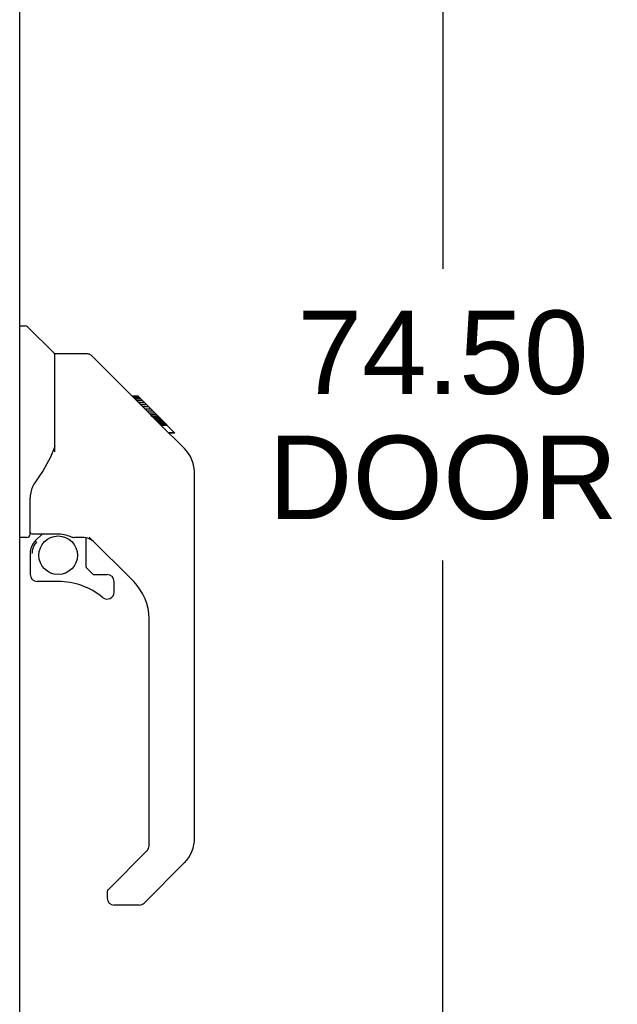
# Model space of a CAD drawing. Header units: inches. Extents: x 0 to 212, y 0 to 138.
# Tile 42 of 100: x 34.89 to 41.62, y 46.08 to 57.15. Entities that reach past the tile are written whole.
import ezdxf

# ---------------------------------------------------------------- set-up
doc = ezdxf.new("R2010")
doc.units = ezdxf.units.IN
doc.header["$LTSCALE"] = 11.6875
doc.header["$MEASUREMENT"] = 0
doc.layers.get('0').update_dxf_attribs({"linetype": 'CONTINUOUS'})
doc.layers.add('DIMENSIONS', color=7, linetype='CONTINUOUS')
doc.layers.add('DOOR_ASSEMBLY', color=7, linetype='CONTINUOUS')
doc.styles.get("Standard").update_dxf_attribs({"font": 'arial.ttf'})
doc.dimstyles.new('DIMSTYLE_1', dxfattribs={"dimtxt": 0.9375, "dimasz": 1.25, "dimexe": 0.09, "dimexo": 0.07, "dimgap": 0.0375, "dimtad": 0, "dimtih": 1, "dimtoh": 1, "dimzin": 4, "dimdsep": 46, "dimtxsty": 'Standard', "dimblk": '_FILLED', "dimblk1": '_FILLED', "dimblk2": '_FILLED', "dimcen": 0.09, "dimadec": 3, "dimazin": 1, "dimtfac": 1, "dimtdec": 3, "dimtofl": 0, "dimtmove": 0, "dimatfit": 3, "dimldrblk": '_FILLED', "dimfxl": 0, "dimtolj": 1, "dimtzin": 4, "dimarcsym": 0})

# ---------------------------------------------------------------- blocks, each defined once
blk = doc.blocks.new('_FILLED')
at = {"color": 0, "linetype": 'ByBlock'}
blk.add_solid([(0, 0), (-1, 0.2), (-1, -0.2)], dxfattribs=at)
blk = doc.blocks.new('*D9')
at = {"layer": 'DIMENSIONS', "color": 2, "linetype": 'Continuous'}
for p, q in [((35.52, 89.958), (40.78, 89.958)), ((39.655, 89.958), (39.655, 54.352)), ((39.655, 15.458), (39.655, 51.071)), ((35.52, 15.458), (40.78, 15.458))]:
    blk.add_line(p, q, dxfattribs=at)
at = {"layer": 'DIMENSIONS', "color": 2, "linetype": 'Continuous', "xscale": 1.25, "yscale": 1.25, "zscale": 1.25}
for p, rotation in [((39.655, 89.958), 90), ((39.655, 15.458), 270)]:
    blk.add_blockref('_FILLED', p, dxfattribs=dict(at, rotation=rotation))
at = {"layer": 'DIMENSIONS', "color": 2, "linetype": 'Continuous', "insert": (39.655, 53.883), "char_height": 0.9375, "width": 3.92426, "attachment_point": 2, "line_spacing_factor": 0.9}
blk.add_mtext('74.50\\PDOOR', dxfattribs=at)

msp = doc.modelspace()

# ---------------------------------------------------------------- linework, layer by layer
at = {"layer": 'DOOR_ASSEMBLY', "color": 3, "linetype": 'Continuous'}
msp.add_line((34.891, 62.958), (34.891, 42.458), dxfattribs=at)
at = {"layer": 'DOOR_ASSEMBLY', "color": 7, "linetype": 'Continuous'}
for p, q in [((34.891, 53.712), (34.954, 53.712)), ((35.279, 53.403), (34.981, 53.7)), ((35.646, 53.397), (35.285, 53.397)), ((35.285, 52.293), (35.285, 53.397)), ((36.467, 52.609), (35.702, 53.374)), ((36.223, 52.919), (36.156, 52.919)), ((36.23, 52.912), (36.163, 52.912)), ((36.24, 52.902), (36.173, 52.902)), ((36.247, 52.896), (36.18, 52.896)), ((36.255, 52.888), (36.188, 52.888)), ((36.274, 52.868), (36.207, 52.868)), ((36.223, 52.919), (36.55, 52.593)), ((36.297, 52.846), (36.23, 52.846)), ((36.32, 52.822), (36.253, 52.822)), ((36.344, 52.799), (36.277, 52.799)), ((36.368, 52.775), (36.301, 52.775)), ((36.391, 52.751), (36.324, 52.751)), ((36.413, 52.729), (36.347, 52.729)), ((36.434, 52.709), (36.367, 52.709)), ((36.451, 52.691), (36.384, 52.691)), ((36.464, 52.678), (36.397, 52.678)), ((36.468, 52.674), (36.401, 52.674)), ((36.47, 52.672), (36.403, 52.672)), ((36.471, 52.672), (36.404, 52.672)), ((36.471, 52.671), (36.405, 52.671)), ((36.453, 52.622), (36.405, 52.67)), ((36.474, 52.669), (36.407, 52.669)), ((36.478, 52.664), (36.412, 52.664)), ((36.484, 52.658), (36.418, 52.658)), ((36.498, 52.644), (36.431, 52.644)), ((36.513, 52.629), (36.446, 52.629)), ((36.466, 52.609), (36.453, 52.622)), ((36.521, 52.622), (36.454, 52.622)), ((36.527, 52.615), (36.461, 52.615)), ((36.466, 52.609), (36.745, 52.33)), ((36.54, 52.603), (36.473, 52.603)), ((36.545, 52.598), (36.478, 52.598)), ((36.548, 52.594), (36.481, 52.594)), ((36.55, 52.593), (36.483, 52.593)), ((36.549, 52.593), (36.483, 52.593)), ((36.55, 52.592), (36.483, 52.592)), ((36.639, 52.504), (36.55, 52.592)), ((36.568, 52.508), (36.634, 52.508)), ((36.636, 52.506), (36.569, 52.506)), ((36.639, 52.504), (36.572, 52.504)), ((36.765, 52.308), (36.745, 52.33)), ((36.86, 52.053), (36.859, 52.083)), ((36.86, 47.95), (36.86, 52.053)), ((35.009, 51.369), (35.009, 51.776)), ((34.97, 51.33), (34.891, 51.33)), ((35.029, 51.371), (35.324, 51.371)), ((35.067, 51.292), (35.147, 51.371)), ((35.073, 51.286), (35.07, 51.289)), ((35.077, 51.282), (35.073, 51.286)), ((35.081, 51.278), (35.077, 51.282)), ((35.597, 51.33), (35.509, 51.33)), ((35.639, 50.998), (35.639, 51.325)), ((36.175, 50.834), (35.673, 51.335)), ((35.009, 51.152), (35.009, 50.915)), ((35.643, 50.99), (35.714, 50.918)), ((35.324, 50.836), (35.088, 50.836)), ((35.723, 50.915), (35.875, 50.915)), ((35.954, 50.717), (35.954, 50.836)), ((36.348, 47.864), (36.348, 50.416)), ((35.889, 47.373), (36.325, 47.809)), ((36.744, 47.671), (36.292, 47.219)), ((35.875, 47.34), (35.875, 47.275)), ((36.237, 47.196), (35.954, 47.196))]:
    msp.add_line(p, q, dxfattribs=at)
for points in [[(35.702, 53.374), (35.694, 53.381), (35.685, 53.386), (35.676, 53.391), (35.666, 53.394), (35.656, 53.396), (35.646, 53.397)], [(36.405, 52.67), (36.384, 52.692), (36.362, 52.714), (36.34, 52.735)], [(35.285, 52.355), (35.264, 52.297), (35.234, 52.228), (35.197, 52.158), (35.155, 52.086), (35.108, 52.013), (35.063, 51.947)], [(36.86, 52.053), (36.859, 52.083), (36.853, 52.124), (36.844, 52.164), (36.83, 52.203), (36.812, 52.24), (36.79, 52.275), (36.765, 52.308)], [(35.063, 51.947), (35.051, 51.93), (35.036, 51.901), (35.024, 51.869), (35.015, 51.835), (35.01, 51.801), (35.009, 51.776)], [(35.081, 51.278), (35.072, 51.267), (35.063, 51.256), (35.055, 51.245), (35.049, 51.233), (35.043, 51.22), (35.038, 51.207), (35.034, 51.194), (35.032, 51.18), (35.03, 51.166), (35.029, 51.152)], [(35.07, 51.289), (35.069, 51.29), (35.068, 51.291), (35.067, 51.291), (35.067, 51.292)], [(35.324, 51.371), (35.332, 51.371), (35.351, 51.37), (35.372, 51.368), (35.392, 51.364), (35.412, 51.359), (35.429, 51.354), (35.445, 51.349), (35.46, 51.344), (35.472, 51.339), (35.482, 51.336), (35.491, 51.333), (35.5, 51.331), (35.507, 51.33), (35.509, 51.33)]]:
    msp.add_lwpolyline(points, dxfattribs=at)
msp.add_circle((35.324, 51.131), 0.217, dxfattribs=at)
for centre, radius, start, end in [((34.954, 53.672), 0.0394, 45, 90), ((35.265, 53.389), 0.0197, 7.5, 45), ((36.427, 52.036), 0.433, 42.2386, 42.7273), ((35.029, 51.391), 0.0197, 180, 270), ((34.97, 51.369), 0.0394, 270, 360), ((35.206, 51.152), 0.197, 135, 180), ((35.597, 51.133), 0.197, 45, 90), ((35.651, 50.998), 0.0118, 180, 225), ((35.088, 50.915), 0.0787, 180, 270), ((35.324, 50.049), 0.787, 50.4788, 90), ((35.723, 50.927), 0.0118, 225, 270), ((35.875, 50.836), 0.0787, 0, 90), ((35.757, 50.416), 0.591, 0, 45), ((35.875, 50.717), 0.0787, 230.4788, 360), ((36.269, 47.864), 0.0787, 315, 360), ((36.466, 47.95), 0.394, 315, 360), ((35.923, 47.34), 0.0472, 135, 180), ((35.954, 47.275), 0.0787, 180, 270), ((36.237, 47.275), 0.0787, 270, 315)]:
    msp.add_arc(centre, radius, start, end, dxfattribs=at)

# ---------------------------------------------------------------- dimensions: what is measured, and where the dimension line sits
at = {"layer": 'DIMENSIONS', "color": 2, "linetype": 'Continuous'}
dim = msp.add_linear_dim(base=(39.655, 15.458), p1=(35.45, 89.958), p2=(35.45, 15.458), angle=270, text='<>\\PDOOR', dimstyle='DIMSTYLE_1', dxfattribs=at)
dim.commit()
dim.dimension.update_dxf_attribs({"geometry": '*D9', "text_midpoint": (39.655, 52.711), "dimtype": 160})

doc.saveas('drawing.dxf')
